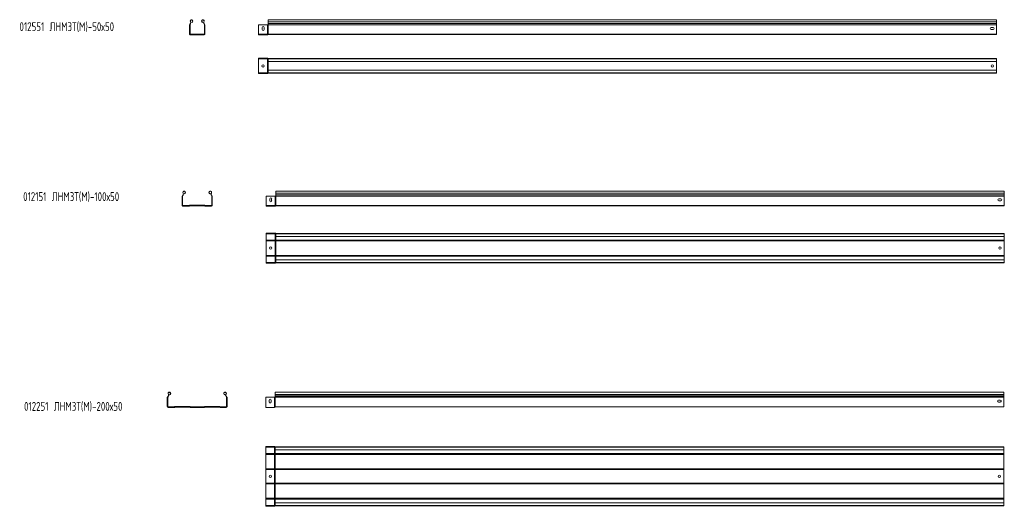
# Model space of a CAD drawing. Header units: millimetres. Extents: x -583 to 2827, y -4183 to -259.
# Tile 4 of 4: x -574 to 2762, y -1905 to -259. Entities that reach past the tile are written whole.
import ezdxf

# ---------------------------------------------------------------- set-up
doc = ezdxf.new("R2010")
doc.units = ezdxf.units.MM
doc.styles.add('SLDTEXTSTYLE0', font='TXT', dxfattribs={"width": 0.7, "bigfont": 'bigfont'})

msp = doc.modelspace()

# ---------------------------------------------------------------- linework, layer by layer
at = {"color": 7, "linetype": 'Continuous', "lineweight": 15}
for p, q in [((4.9, -266), (5.4, -265.7)), ((50.6, -266), (50.2, -265.7)), ((2735.7, -258.6), (267.7, -258.6)), ((267.7, -266), (267.7, -258.6)), ((267.7, -266), (2735.7, -266)), ((267.7, -271.3), (267.7, -266)), ((2735.7, -266), (2735.7, -258.6)), ((2735.7, -271.3), (2735.7, -266)), ((2.3, -275.8), (2, -275.8)), ((2, -307.4), (2, -275.8)), ((2.6, -275.8), (2.3, -275.8)), ((2.3, -307.4), (2.3, -275.8)), ((2.8, -275.8), (2.6, -275.8)), ((2.6, -307.4), (2.6, -275.8)), ((2.8, -307.4), (2.8, -275.8)), ((2.8, -275.8), (3.3, -275.8)), ((3.3, -307.4), (3.3, -275.8)), ((4.4, -271.7), (4.8, -271.3)), ((4.4, -271.7), (4.8, -272.1)), ((4.8, -271.3), (5.2, -271.7)), ((4.8, -272.1), (5.2, -271.7)), ((9.6, -267.5), (9.5, -267)), ((45.9, -267.5), (46.1, -267)), ((50.8, -271.3), (50.4, -271.7)), ((50.4, -271.7), (50.7, -272.1)), ((51.1, -271.7), (50.7, -272.1)), ((50.8, -271.3), (51.1, -271.7)), ((52.2, -275.8), (52.2, -307.4)), ((52.8, -275.8), (52.2, -275.8)), ((52.8, -275.8), (52.8, -307.4)), ((52.8, -275.8), (53, -275.8)), ((53, -275.8), (53, -307.4)), ((53, -275.8), (53.2, -275.8)), ((53.2, -275.8), (53.2, -307.4)), ((53.2, -275.8), (53.6, -275.8)), ((53.6, -275.8), (53.6, -307.4)), ((266.1, -275.8), (235.7, -275.8)), ((235.7, -307.4), (235.7, -275.8)), ((247.5, -285.3), (247.5, -291.8)), ((254, -291.8), (254, -285.3)), ((266.1, -307.4), (266.1, -275.8)), ((266.9, -275.8), (266.1, -275.8)), ((266.9, -307.4), (266.9, -275.8)), ((267.1, -275.8), (266.9, -275.8)), ((267.1, -307.4), (267.1, -275.8)), ((267.5, -275.8), (267.1, -275.8)), ((267.5, -307.4), (267.5, -275.8)), ((267.7, -275.8), (267.5, -275.8)), ((267.7, -271.3), (2735.7, -271.3)), ((267.7, -271.7), (267.7, -271.3)), ((267.7, -275.8), (267.7, -271.7)), ((267.7, -271.7), (2735.7, -271.7)), ((267.7, -307.4), (267.7, -275.8)), ((267.7, -275.8), (2735.7, -275.8)), ((2717.5, -285.3), (2724, -285.3)), ((2724, -291.8), (2717.5, -291.8)), ((2735.7, -271.7), (2735.7, -271.3)), ((2735.7, -275.8), (2735.7, -271.7)), ((2735.7, -307.4), (2735.7, -275.8)), ((2.3, -307.4), (2, -307.4)), ((2.6, -307.4), (2.3, -307.4)), ((2.8, -307.4), (2.6, -307.4)), ((2.8, -307.4), (3.3, -307.4)), ((51.6, -308), (4, -308)), ((4, -308.6), (4, -308)), ((51.6, -308.6), (4, -308.6)), ((4, -308.6), (4, -308.7)), ((51.6, -308.7), (4, -308.7)), ((4, -308.7), (4, -309)), ((51.6, -309), (4, -309)), ((4, -309), (4, -309.4)), ((51.6, -309.4), (4, -309.4)), ((51.6, -308.6), (51.6, -308)), ((51.6, -308.6), (51.6, -308.7)), ((51.6, -308.7), (51.6, -309)), ((51.6, -309), (51.6, -309.4)), ((52.8, -307.4), (52.2, -307.4)), ((52.8, -307.4), (53, -307.4)), ((53, -307.4), (53.2, -307.4)), ((53.2, -307.4), (53.6, -307.4)), ((266.1, -307.4), (235.7, -307.4)), ((235.7, -309.4), (235.7, -307.4)), ((266.1, -309.4), (235.7, -309.4)), ((266.1, -309.4), (266.1, -307.4)), ((266.9, -307.4), (266.1, -307.4)), ((266.9, -309), (266.9, -307.4)), ((267.1, -307.4), (266.9, -307.4)), ((267.1, -308.7), (266.9, -309)), ((267.1, -308.7), (267.1, -307.4)), ((267.5, -307.4), (267.1, -307.4)), ((267.5, -308.6), (267.5, -307.4)), ((267.7, -307.4), (267.5, -307.4)), ((267.7, -308.6), (267.5, -308.6)), ((267.7, -307.4), (2735.7, -307.4)), ((267.7, -308.6), (267.7, -307.4)), ((267.7, -308.6), (2735.7, -308.6)), ((2735.7, -308.6), (2735.7, -307.4)), ((266.1, -389.1), (235.7, -389.1)), ((235.7, -389.6), (235.7, -389.1)), ((266.1, -389.6), (235.7, -389.6)), ((235.7, -389.6), (235.7, -391.1)), ((266.1, -391.1), (235.7, -391.1)), ((235.7, -391.1), (235.7, -438.7)), ((266.1, -389.6), (266.1, -389.1)), ((266.1, -389.6), (266.1, -391.1)), ((266.5, -391.1), (266.1, -391.1)), ((266.1, -391.1), (266.1, -438.7)), ((266.5, -389.8), (266.9, -389.4)), ((266.7, -390), (266.5, -389.8)), ((266.5, -389.8), (266.5, -391.1)), ((266.7, -391.1), (266.5, -391.1)), ((266.5, -391.1), (266.5, -438.7)), ((266.7, -390), (267.1, -389.7)), ((266.7, -390), (266.7, -391.1)), ((267.5, -391.1), (266.7, -391.1)), ((266.7, -391.1), (266.7, -438.7)), ((267.1, -389.7), (266.9, -389.4)), ((267.5, -390.4), (267.5, -389.9)), ((267.7, -389.9), (267.5, -389.9)), ((267.7, -390.4), (267.5, -390.4)), ((267.5, -390.4), (267.5, -391.1)), ((267.7, -391.1), (267.5, -391.1)), ((267.5, -391.1), (267.5, -438.7)), ((267.7, -391), (267.7, -389.9)), ((267.7, -389.9), (2735.7, -389.9)), ((2735.7, -391), (267.7, -391)), ((267.7, -400.1), (267.7, -391)), ((267.7, -400.1), (2735.7, -400.1)), ((267.7, -400.1), (267.7, -429.6)), ((2735.7, -391), (2735.7, -389.9)), ((2735.7, -400.1), (2735.7, -391)), ((2735.7, -400.1), (2735.7, -429.6)), ((2735.7, -429.6), (267.7, -429.6)), ((267.7, -438.7), (267.7, -429.6)), ((2735.7, -438.7), (2735.7, -429.6)), ((266.1, -438.7), (235.7, -438.7)), ((235.7, -438.7), (235.7, -440.1)), ((235.7, -440.1), (235.7, -440.7)), ((266.1, -440.1), (235.7, -440.1)), ((266.1, -440.7), (235.7, -440.7)), ((266.1, -438.7), (266.1, -440.1)), ((266.5, -438.7), (266.1, -438.7)), ((266.1, -440.1), (266.1, -440.7)), ((266.5, -438.7), (266.5, -439.9)), ((266.7, -438.7), (266.5, -438.7)), ((266.7, -439.7), (266.5, -439.9)), ((266.5, -439.9), (266.9, -440.3)), ((267.5, -438.7), (266.7, -438.7)), ((266.7, -438.7), (266.7, -439.7)), ((266.7, -439.7), (267.1, -440)), ((267.1, -440), (266.9, -440.3)), ((267.7, -438.7), (267.5, -438.7)), ((267.5, -438.7), (267.5, -439.3)), ((267.5, -439.3), (267.5, -439.9)), ((267.7, -439.3), (267.5, -439.3)), ((267.7, -439.9), (267.5, -439.9)), ((267.7, -438.7), (2735.7, -438.7)), ((267.7, -439.9), (267.7, -438.7)), ((267.7, -439.9), (2735.7, -439.9)), ((2735.7, -439.9), (2735.7, -438.7)), ((-22.7, -855.6), (-23, -855.6)), ((-23, -887.2), (-23, -855.6)), ((-22.4, -855.6), (-22.7, -855.6)), ((-22.7, -887.2), (-22.7, -855.6)), ((-22.4, -887.2), (-22.4, -855.6)), ((-22.2, -855.6), (-22.4, -855.6)), ((-22.2, -887.2), (-22.2, -855.6)), ((-22.2, -855.6), (-21.7, -855.6)), ((-21.7, -887.2), (-21.7, -855.6)), ((-20.6, -851.5), (-20.2, -851.2)), ((-20.6, -851.5), (-20.2, -851.9)), ((-20.2, -851.2), (-19.8, -851.5)), ((-20.2, -851.9), (-19.8, -851.5)), ((-20.1, -845.8), (-19.6, -845.5)), ((-15.4, -847.3), (-15.5, -846.8)), ((70.9, -847.3), (71.1, -846.8)), ((75.6, -845.8), (75.2, -845.5)), ((75.8, -851.2), (75.4, -851.5)), ((75.4, -851.5), (75.7, -851.9)), ((76.1, -851.5), (75.7, -851.9)), ((75.8, -851.2), (76.1, -851.5)), ((77.2, -855.6), (77.2, -887.2)), ((77.8, -855.6), (77.2, -855.6)), ((77.8, -855.6), (78, -855.6)), ((77.8, -855.6), (77.8, -887.2)), ((78, -855.6), (78, -887.2)), ((78, -855.6), (78.2, -855.6)), ((78.2, -855.6), (78.2, -887.2)), ((78.2, -855.6), (78.6, -855.6)), ((78.6, -855.6), (78.6, -887.2)), ((292, -855.6), (261.7, -855.6)), ((261.7, -887.2), (261.7, -855.6)), ((273.4, -865.1), (273.4, -871.6)), ((279.9, -871.6), (279.9, -865.1)), ((292, -887.2), (292, -855.6)), ((292.9, -855.6), (292, -855.6)), ((292.9, -887.2), (292.9, -855.6)), ((293.1, -855.6), (292.9, -855.6)), ((293.1, -887.2), (293.1, -855.6)), ((293.5, -855.6), (293.1, -855.6)), ((293.5, -887.2), (293.5, -855.6)), ((293.7, -855.6), (293.5, -855.6)), ((2761.7, -838.4), (293.7, -838.4)), ((293.7, -845.8), (293.7, -838.4)), ((293.7, -845.8), (2761.7, -845.8)), ((293.7, -851.2), (293.7, -845.8)), ((293.7, -851.5), (293.7, -851.2)), ((293.7, -851.2), (2761.7, -851.2)), ((293.7, -855.6), (293.7, -851.5)), ((293.7, -851.5), (2761.7, -851.5)), ((293.7, -887.2), (293.7, -855.6)), ((293.7, -855.6), (2761.7, -855.6)), ((2749.9, -865.1), (2743.4, -865.1)), ((2761.7, -845.8), (2761.7, -838.4)), ((2761.7, -851.2), (2761.7, -845.8)), ((2761.7, -851.5), (2761.7, -851.2)), ((2761.7, -855.6), (2761.7, -851.5)), ((2761.7, -887.2), (2761.7, -855.6)), ((-22.7, -887.2), (-23, -887.2)), ((-22.4, -887.2), (-22.7, -887.2)), ((-22.2, -887.2), (-22.4, -887.2)), ((-22.2, -887.2), (-21.7, -887.2)), ((1, -887.8), (-21, -887.8)), ((-21, -888.4), (-21, -887.8)), ((-21, -888.4), (-21, -888.6)), ((1, -888.4), (-21, -888.4)), ((1, -888.6), (-21, -888.6)), ((-21, -888.6), (-21, -888.8)), ((1, -888.8), (-21, -888.8)), ((-21, -888.8), (-21, -889.2)), ((1, -889.2), (-21, -889.2)), ((1, -888.4), (1, -887.8)), ((1, -888.4), (1, -888.6)), ((1, -888.6), (1, -888.8)), ((1, -888.8), (1, -889.2)), ((2.1, -887.1), (1.6, -887.6)), ((2, -888), (1.6, -887.6)), ((2.5, -887.5), (2, -888)), ((2.5, -887.5), (2.1, -887.1)), ((2.6, -887.6), (2.1, -888.1)), ((2.1, -888.1), (2.3, -888.3)), ((2.8, -887.8), (2.3, -888.3)), ((2.6, -887.6), (2.8, -887.8)), ((3.1, -888), (2.6, -888.5)), ((52.4, -886.6), (3.1, -886.6)), ((3.1, -887.2), (3.1, -886.6)), ((3.1, -887.2), (3.1, -887.4)), ((52.4, -887.2), (3.1, -887.2)), ((52.4, -887.4), (3.1, -887.4)), ((3.1, -887.4), (3.1, -887.6)), ((52.4, -887.6), (3.1, -887.6)), ((3.1, -887.6), (3.1, -888)), ((52.4, -888), (3.1, -888)), ((52.4, -887.2), (52.4, -886.6)), ((52.4, -887.2), (52.4, -887.4)), ((52.4, -887.4), (52.4, -887.6)), ((52.4, -887.6), (52.4, -888)), ((53, -888.5), (52.5, -888)), ((52.9, -887.6), (52.7, -887.8)), ((53.2, -888.3), (52.7, -887.8)), ((53.4, -888.1), (52.9, -887.6)), ((53, -887.5), (53.4, -887.1)), ((53.5, -888), (53, -887.5)), ((53.4, -888.1), (53.2, -888.3)), ((53.9, -887.6), (53.4, -887.1)), ((53.5, -888), (53.9, -887.6)), ((76.6, -887.8), (54.6, -887.8)), ((54.6, -888.4), (54.6, -887.8)), ((54.6, -888.4), (54.6, -888.6)), ((76.6, -888.4), (54.6, -888.4)), ((76.6, -888.6), (54.6, -888.6)), ((54.6, -888.6), (54.6, -888.8)), ((76.6, -888.8), (54.6, -888.8)), ((54.6, -888.8), (54.6, -889.2)), ((76.6, -889.2), (54.6, -889.2)), ((76.6, -888.4), (76.6, -887.8)), ((76.6, -888.4), (76.6, -888.6)), ((76.6, -888.6), (76.6, -888.8)), ((76.6, -888.8), (76.6, -889.2)), ((77.8, -887.2), (77.2, -887.2)), ((77.8, -887.2), (78, -887.2)), ((78, -887.2), (78.2, -887.2)), ((78.2, -887.2), (78.6, -887.2)), ((292, -887.2), (261.7, -887.2)), ((261.7, -889.2), (261.7, -887.2)), ((292, -889.2), (261.7, -889.2)), ((292, -889.2), (292, -887.2)), ((292.9, -887.2), (292, -887.2)), ((292.9, -888.8), (292.9, -887.2)), ((293.1, -887.2), (292.9, -887.2)), ((293.1, -888.6), (292.9, -888.8)), ((293.1, -888.6), (293.1, -887.2)), ((293.5, -887.2), (293.1, -887.2)), ((293.5, -888.4), (293.5, -887.2)), ((293.7, -887.2), (293.5, -887.2)), ((293.7, -888.4), (293.5, -888.4)), ((293.7, -888.4), (293.7, -887.2)), ((293.7, -887.2), (2761.7, -887.2)), ((293.7, -888.4), (2761.7, -888.4)), ((2743.4, -871.6), (2749.9, -871.6)), ((2761.7, -888.4), (2761.7, -887.2)), ((261.7, -981.3), (261.7, -980.8)), ((292, -980.8), (261.7, -980.8)), ((292, -981.3), (261.7, -981.3)), ((261.7, -981.3), (261.7, -982.8)), ((292, -982.8), (261.7, -982.8)), ((261.7, -982.8), (261.7, -1004.8)), ((292, -981.3), (292, -980.8)), ((292, -981.3), (292, -982.8)), ((292.4, -982.8), (292, -982.8)), ((292, -982.8), (292, -1004.8)), ((292.4, -981.5), (292.9, -981.1)), ((292.7, -981.8), (292.4, -981.5)), ((292.4, -981.5), (292.4, -982.8)), ((292.7, -982.8), (292.4, -982.8)), ((292.4, -982.8), (292.4, -1004.8)), ((292.7, -981.8), (293.1, -981.4)), ((292.7, -981.8), (292.7, -982.8)), ((293.5, -982.8), (292.7, -982.8)), ((292.7, -982.8), (292.7, -1004.8)), ((293.1, -981.4), (292.9, -981.1)), ((293.5, -982.1), (293.5, -981.6)), ((293.7, -981.6), (293.5, -981.6)), ((293.7, -982.1), (293.5, -982.1)), ((293.5, -982.1), (293.5, -982.8)), ((293.7, -982.8), (293.5, -982.8)), ((293.5, -982.8), (293.5, -1004.8)), ((293.7, -981.6), (2761.7, -981.6)), ((293.7, -982.7), (293.7, -981.6)), ((2761.7, -982.7), (293.7, -982.7)), ((293.7, -991.8), (293.7, -982.7)), ((293.7, -991.8), (2761.7, -991.8)), ((293.7, -991.8), (293.7, -1004.8)), ((2761.7, -982.7), (2761.7, -981.6)), ((2761.7, -991.8), (2761.7, -982.7)), ((2761.7, -991.8), (2761.7, -1004.8)), ((292, -1004.8), (261.7, -1004.8)), ((261.7, -1004.8), (261.7, -1006)), ((292, -1006), (261.7, -1006)), ((261.7, -1006), (261.7, -1006.5)), ((292, -1006.5), (261.7, -1006.5)), ((261.7, -1006.5), (261.7, -1006.9)), ((292, -1006.9), (261.7, -1006.9)), ((261.7, -1006.9), (261.7, -1056.2)), ((292.4, -1004.8), (292, -1004.8)), ((292, -1004.8), (292, -1006)), ((292, -1006), (292, -1006.5)), ((292, -1006.5), (292, -1006.9)), ((292.4, -1006.9), (292, -1006.9)), ((292, -1006.9), (292, -1056.2)), ((292.7, -1004.8), (292.4, -1004.8)), ((292.4, -1004.8), (292.4, -1005.8)), ((292.7, -1005.7), (292.4, -1005.8)), ((292.4, -1005.8), (292.4, -1006.4)), ((292.7, -1006.2), (292.4, -1006.4)), ((292.4, -1006.4), (292.4, -1006.9)), ((292.7, -1006.9), (292.4, -1006.9)), ((292.4, -1006.9), (292.4, -1056.2)), ((293.5, -1004.8), (292.7, -1004.8)), ((292.7, -1004.8), (292.7, -1005.7)), ((292.7, -1005.7), (292.7, -1006.2)), ((292.7, -1006.2), (292.7, -1006.9)), ((293.5, -1006.9), (292.7, -1006.9)), ((292.7, -1006.9), (292.7, -1056.2)), ((293.5, -1004.8), (293.5, -1005.4)), ((293.7, -1004.8), (293.5, -1004.8)), ((293.5, -1005.4), (293.5, -1005.9)), ((293.7, -1005.4), (293.5, -1005.4)), ((293.5, -1005.9), (293.5, -1006.9)), ((293.7, -1005.9), (293.5, -1005.9)), ((293.7, -1006.9), (293.5, -1006.9)), ((293.5, -1006.9), (293.5, -1056.2)), ((293.7, -1004.8), (293.7, -1005.4)), ((293.7, -1004.8), (2761.7, -1004.8)), ((293.7, -1005.4), (293.7, -1005.9)), ((293.7, -1005.4), (2761.7, -1005.4)), ((293.7, -1005.9), (293.7, -1006.9)), ((293.7, -1005.9), (2761.7, -1005.9)), ((293.7, -1006.9), (293.7, -1056.2)), ((293.7, -1006.9), (2761.7, -1006.9)), ((2761.7, -1004.8), (2761.7, -1005.4)), ((2761.7, -1005.4), (2761.7, -1005.9)), ((2761.7, -1005.9), (2761.7, -1006.9)), ((2761.7, -1006.9), (2761.7, -1056.2)), ((292, -1056.2), (261.7, -1056.2)), ((261.7, -1056.2), (261.7, -1056.7)), ((292, -1056.7), (261.7, -1056.7)), ((261.7, -1056.7), (261.7, -1057.2)), ((292, -1057.2), (261.7, -1057.2)), ((261.7, -1057.2), (261.7, -1058.4)), ((292, -1058.4), (261.7, -1058.4)), ((261.7, -1058.4), (261.7, -1080.4)), ((292.4, -1056.2), (292, -1056.2)), ((292, -1056.2), (292, -1056.7)), ((292, -1056.7), (292, -1057.2)), ((292, -1057.2), (292, -1058.4)), ((292.4, -1058.4), (292, -1058.4)), ((292, -1058.4), (292, -1080.4)), ((292.7, -1056.2), (292.4, -1056.2)), ((292.4, -1056.2), (292.4, -1056.8)), ((292.7, -1057), (292.4, -1056.8)), ((292.4, -1056.8), (292.4, -1057.3)), ((292.7, -1057.5), (292.4, -1057.3)), ((292.4, -1057.3), (292.4, -1058.4)), ((292.7, -1058.4), (292.4, -1058.4)), ((292.4, -1058.4), (292.4, -1080.4)), ((293.5, -1056.2), (292.7, -1056.2)), ((292.7, -1056.2), (292.7, -1057)), ((292.7, -1057), (292.7, -1057.5)), ((292.7, -1057.5), (292.7, -1058.4)), ((293.5, -1058.4), (292.7, -1058.4)), ((292.7, -1058.4), (292.7, -1080.4)), ((293.7, -1056.2), (293.5, -1056.2)), ((293.5, -1056.2), (293.5, -1057.2)), ((293.7, -1057.2), (293.5, -1057.2)), ((293.5, -1057.2), (293.5, -1057.7)), ((293.7, -1057.7), (293.5, -1057.7)), ((293.5, -1057.7), (293.5, -1058.4)), ((293.7, -1058.4), (293.5, -1058.4)), ((293.5, -1058.4), (293.5, -1080.4)), ((293.7, -1056.2), (293.7, -1057.2)), ((293.7, -1056.2), (2761.7, -1056.2)), ((293.7, -1057.2), (293.7, -1057.7)), ((293.7, -1057.2), (2761.7, -1057.2)), ((293.7, -1057.7), (293.7, -1058.4)), ((293.7, -1057.7), (2761.7, -1057.7)), ((293.7, -1058.4), (293.7, -1071.3)), ((293.7, -1058.4), (2761.7, -1058.4)), ((2761.7, -1056.2), (2761.7, -1057.2)), ((2761.7, -1057.2), (2761.7, -1057.7)), ((2761.7, -1057.7), (2761.7, -1058.4)), ((2761.7, -1058.4), (2761.7, -1071.3)), ((292, -1080.4), (261.7, -1080.4)), ((261.7, -1080.4), (261.7, -1081.8)), ((261.7, -1081.8), (261.7, -1082.4)), ((292, -1081.8), (261.7, -1081.8)), ((292, -1082.4), (261.7, -1082.4)), ((292.4, -1080.4), (292, -1080.4)), ((292, -1080.4), (292, -1081.8)), ((292, -1081.8), (292, -1082.4)), ((292.4, -1080.4), (292.4, -1081.6)), ((292.7, -1080.4), (292.4, -1080.4)), ((292.7, -1081.4), (292.4, -1081.6)), ((292.4, -1081.6), (292.9, -1082)), ((293.5, -1080.4), (292.7, -1080.4)), ((292.7, -1080.4), (292.7, -1081.4)), ((292.7, -1081.4), (293.1, -1081.8)), ((293.1, -1081.8), (292.9, -1082)), ((293.5, -1080.4), (293.5, -1081)), ((293.7, -1080.4), (293.5, -1080.4)), ((293.5, -1081), (293.5, -1081.6)), ((293.7, -1081), (293.5, -1081)), ((293.7, -1081.6), (293.5, -1081.6)), ((2761.7, -1071.3), (293.7, -1071.3)), ((293.7, -1080.4), (293.7, -1071.3)), ((293.7, -1080.4), (2761.7, -1080.4)), ((293.7, -1081.6), (293.7, -1080.4)), ((293.7, -1081.6), (2761.7, -1081.6)), ((2761.7, -1080.4), (2761.7, -1071.3)), ((2761.7, -1081.6), (2761.7, -1080.4)), ((-70.6, -1532.3), (-70.2, -1531.9)), ((-70.6, -1532.3), (-70.1, -1532.8)), ((-70.2, -1531.9), (-69.7, -1532.4)), ((-70.1, -1526.6), (-69.5, -1526.2)), ((-70.1, -1532.8), (-69.7, -1532.4)), ((-65.4, -1528.1), (-65.6, -1527.4)), ((120.9, -1528.1), (121.1, -1527.4)), ((125.6, -1526.6), (125.1, -1526.2)), ((125.8, -1531.9), (125.3, -1532.4)), ((125.3, -1532.4), (125.6, -1532.8)), ((126.1, -1532.3), (125.6, -1532.8)), ((125.8, -1531.9), (126.1, -1532.3)), ((2759.9, -1519.1), (291.9, -1519.1)), ((291.9, -1526.6), (291.9, -1519.1)), ((291.9, -1526.6), (2759.9, -1526.6)), ((291.9, -1531.9), (291.9, -1526.6)), ((291.9, -1532.3), (291.9, -1531.9)), ((291.9, -1531.9), (2759.9, -1531.9)), ((291.9, -1536.4), (291.9, -1532.3)), ((291.9, -1532.3), (2759.9, -1532.3)), ((2759.9, -1526.6), (2759.9, -1519.1)), ((2759.9, -1531.9), (2759.9, -1526.6)), ((2759.9, -1532.3), (2759.9, -1531.9)), ((2759.9, -1536.4), (2759.9, -1532.3)), ((-73.1, -1536.4), (-73.6, -1536.4)), ((-73.6, -1567.3), (-73.6, -1536.4)), ((-73.1, -1567.3), (-73.6, -1567.3)), ((-72.6, -1536.4), (-73.1, -1536.4)), ((-73.1, -1567.3), (-73.1, -1536.4)), ((-72.6, -1567.3), (-73.1, -1567.3)), ((-72.2, -1536.4), (-72.6, -1536.4)), ((-72.6, -1567.3), (-72.6, -1536.4)), ((-72.2, -1567.3), (-72.6, -1567.3)), ((-72.2, -1536.4), (-71.5, -1536.4)), ((-72.2, -1567.3), (-72.2, -1536.4)), ((-72.2, -1567.3), (-71.5, -1567.3)), ((-71.5, -1567.3), (-71.5, -1536.4)), ((-46.6, -1567.9), (-46.6, -1567.2)), ((2.2, -1567.2), (-46.6, -1567.2)), ((2.2, -1567.9), (2.2, -1567.2)), ((53.4, -1567.9), (53.4, -1567.2)), ((102.2, -1567.2), (53.4, -1567.2)), ((102.2, -1567.9), (102.2, -1567.2)), ((127.8, -1536.4), (127.1, -1536.4)), ((127.1, -1536.4), (127.1, -1567.3)), ((127.8, -1567.3), (127.1, -1567.3)), ((127.8, -1536.4), (128.1, -1536.4)), ((127.8, -1536.4), (127.8, -1567.3)), ((127.8, -1567.3), (128.1, -1567.3)), ((128.1, -1536.4), (128.1, -1567.3)), ((128.1, -1536.4), (128.7, -1536.4)), ((128.1, -1567.3), (128.7, -1567.3)), ((128.7, -1536.4), (128.7, -1567.3)), ((128.7, -1536.4), (129.2, -1536.4)), ((128.7, -1567.3), (129.2, -1567.3)), ((129.2, -1536.4), (129.2, -1567.3)), ((289.2, -1536.4), (259.9, -1536.4)), ((259.9, -1567.3), (259.9, -1536.4)), ((259.9, -1570.5), (259.9, -1567.3)), ((271.7, -1545.9), (271.7, -1552.4)), ((278.2, -1552.4), (278.2, -1545.9)), ((289.2, -1567.3), (289.2, -1536.4)), ((290.4, -1536.4), (289.2, -1536.4)), ((289.2, -1570.5), (289.2, -1567.3)), ((290.4, -1567.3), (290.4, -1536.4)), ((290.9, -1536.4), (290.4, -1536.4)), ((290.4, -1570), (290.4, -1567.3)), ((290.9, -1567.3), (290.9, -1536.4)), ((291.7, -1536.4), (290.9, -1536.4)), ((290.9, -1569.5), (290.9, -1567.3)), ((291.7, -1567.3), (291.7, -1536.4)), ((291.9, -1536.4), (291.7, -1536.4)), ((291.7, -1569.1), (291.7, -1567.3)), ((291.9, -1567.3), (291.9, -1536.4)), ((291.9, -1536.4), (2759.9, -1536.4)), ((291.9, -1569.1), (291.9, -1567.3)), ((2741.7, -1545.9), (2748.2, -1545.9)), ((2748.2, -1552.4), (2741.7, -1552.4)), ((2759.9, -1567.3), (2759.9, -1536.4)), ((2759.9, -1569.1), (2759.9, -1567.3)), ((-70.4, -1569.1), (-70.4, -1568.4)), ((-49.3, -1568.4), (-70.4, -1568.4)), ((-70.4, -1569.1), (-70.4, -1569.5)), ((-49.3, -1569.1), (-70.4, -1569.1)), ((-49.3, -1569.5), (-70.4, -1569.5)), ((-70.4, -1569.5), (-70.4, -1570)), ((-49.3, -1570), (-70.4, -1570)), ((-70.4, -1570), (-70.4, -1570.5)), ((-49.3, -1570.5), (-70.4, -1570.5)), ((-49.3, -1569.1), (-49.3, -1568.4)), ((-49.3, -1569.1), (-49.3, -1569.5)), ((-49.3, -1569.5), (-49.3, -1570)), ((-49.3, -1570), (-49.3, -1570.5)), ((-48.2, -1567.9), (-48.3, -1568)), ((-47.8, -1568.5), (-48.3, -1568)), ((-47.7, -1568.4), (-48.2, -1567.9)), ((-47.7, -1568.4), (-47.8, -1568.5)), ((-47.8, -1568.5), (-47.5, -1568.8)), ((-47.7, -1568.4), (-47.4, -1568.6)), ((-47.4, -1568.6), (-47.5, -1568.8)), ((-47.5, -1568.8), (-47.2, -1569.1)), ((-47.4, -1568.6), (-47, -1569)), ((-47, -1569), (-47.2, -1569.1)), ((-47.2, -1569.1), (-46.8, -1569.5)), ((-47, -1569), (-46.7, -1569.4)), ((-46.7, -1569.4), (-46.8, -1569.5)), ((-46.6, -1567.9), (-46.6, -1568.3)), ((2.2, -1567.9), (-46.6, -1567.9)), ((2.2, -1568.3), (-46.6, -1568.3)), ((-46.6, -1568.3), (-46.6, -1568.8)), ((2.2, -1568.8), (-46.6, -1568.8)), ((-46.6, -1568.8), (-46.6, -1569.3)), ((2.2, -1569.3), (-46.6, -1569.3)), ((2.2, -1567.9), (2.2, -1568.3)), ((2.2, -1568.3), (2.2, -1568.8)), ((2.2, -1568.8), (2.2, -1569.3)), ((2.6, -1569), (2.2, -1569.4)), ((2.3, -1569.5), (2.2, -1569.4)), ((2.7, -1569.1), (2.3, -1569.5)), ((3, -1568.6), (2.6, -1569)), ((2.7, -1569.1), (2.6, -1569)), ((3.1, -1568.8), (2.7, -1569.1)), ((3.2, -1568.4), (3, -1568.6)), ((3.1, -1568.8), (3, -1568.6)), ((3.3, -1568.5), (3.1, -1568.8)), ((3.2, -1568.4), (3.7, -1567.9)), ((3.3, -1568.5), (3.2, -1568.4)), ((3.3, -1568.5), (3.8, -1568)), ((3.8, -1568), (3.7, -1567.9)), ((4.9, -1569.1), (4.9, -1568.4)), ((50.7, -1568.4), (4.9, -1568.4)), ((4.9, -1569.1), (4.9, -1569.5)), ((50.7, -1569.1), (4.9, -1569.1)), ((50.7, -1569.5), (4.9, -1569.5)), ((4.9, -1569.5), (4.9, -1570)), ((50.7, -1570), (4.9, -1570)), ((4.9, -1570), (4.9, -1570.5)), ((50.7, -1570.5), (4.9, -1570.5)), ((50.7, -1569.1), (50.7, -1568.4)), ((50.7, -1569.1), (50.7, -1569.5)), ((50.7, -1569.5), (50.7, -1570)), ((50.7, -1570), (50.7, -1570.5)), ((51.8, -1567.9), (51.7, -1568)), ((52.2, -1568.5), (51.7, -1568)), ((52.3, -1568.4), (51.8, -1567.9)), ((52.3, -1568.4), (52.2, -1568.5)), ((52.2, -1568.5), (52.5, -1568.8)), ((52.3, -1568.4), (52.6, -1568.6)), ((52.6, -1568.6), (52.5, -1568.8)), ((52.5, -1568.8), (52.8, -1569.1)), ((52.6, -1568.6), (53, -1569)), ((53, -1569), (52.8, -1569.1)), ((52.8, -1569.1), (53.2, -1569.5)), ((53, -1569), (53.3, -1569.4)), ((53.3, -1569.4), (53.2, -1569.5)), ((53.4, -1567.9), (53.4, -1568.3)), ((102.2, -1567.9), (53.4, -1567.9)), ((102.2, -1568.3), (53.4, -1568.3)), ((53.4, -1568.3), (53.4, -1568.8)), ((102.2, -1568.8), (53.4, -1568.8)), ((53.4, -1568.8), (53.4, -1569.3)), ((102.2, -1569.3), (53.4, -1569.3)), ((102.2, -1567.9), (102.2, -1568.3)), ((102.2, -1568.3), (102.2, -1568.8)), ((102.2, -1568.8), (102.2, -1569.3)), ((102.6, -1569), (102.2, -1569.4)), ((102.3, -1569.5), (102.2, -1569.4)), ((102.7, -1569.1), (102.3, -1569.5)), ((103, -1568.6), (102.6, -1569)), ((102.7, -1569.1), (102.6, -1569)), ((103.1, -1568.8), (102.7, -1569.1)), ((103.2, -1568.4), (103, -1568.6)), ((103.1, -1568.8), (103, -1568.6)), ((103.3, -1568.5), (103.1, -1568.8)), ((103.2, -1568.4), (103.7, -1567.9)), ((103.3, -1568.5), (103.2, -1568.4)), ((103.3, -1568.5), (103.8, -1568)), ((103.8, -1568), (103.7, -1567.9)), ((104.9, -1569.1), (104.9, -1568.4)), ((126, -1568.4), (104.9, -1568.4)), ((104.9, -1569.1), (104.9, -1569.5)), ((126, -1569.1), (104.9, -1569.1)), ((126, -1569.5), (104.9, -1569.5)), ((104.9, -1569.5), (104.9, -1570)), ((126, -1570), (104.9, -1570)), ((104.9, -1570), (104.9, -1570.5)), ((126, -1570.5), (104.9, -1570.5)), ((126, -1569.1), (126, -1568.4)), ((126, -1569.1), (126, -1569.5)), ((126, -1569.5), (126, -1570)), ((126, -1570), (126, -1570.5)), ((289.2, -1570.5), (259.9, -1570.5)), ((290.9, -1569.5), (290.4, -1570)), ((291.9, -1569.1), (291.7, -1569.1)), ((291.9, -1569.1), (2759.9, -1569.1)), ((289.2, -1702.5), (259.9, -1702.5)), ((259.9, -1703.2), (259.9, -1702.5)), ((289.2, -1703.2), (259.9, -1703.2)), ((259.9, -1703.2), (259.9, -1705.7)), ((289.2, -1705.7), (259.9, -1705.7)), ((259.9, -1705.7), (259.9, -1726.8)), ((289.2, -1726.8), (259.9, -1726.8)), ((259.9, -1726.8), (259.9, -1728.9)), ((289.2, -1728.9), (259.9, -1728.9)), ((259.9, -1728.9), (259.9, -1729)), ((289.2, -1729), (259.9, -1729)), ((259.9, -1729), (259.9, -1729.5)), ((289.2, -1729.5), (259.9, -1729.5)), ((259.9, -1729.5), (259.9, -1778.3)), ((289.2, -1703.2), (289.2, -1702.5)), ((289.2, -1703.2), (289.2, -1705.7)), ((289.9, -1705.7), (289.2, -1705.7)), ((289.2, -1705.7), (289.2, -1726.8)), ((289.9, -1726.8), (289.2, -1726.8)), ((289.2, -1726.8), (289.2, -1728.9)), ((289.2, -1728.9), (289.2, -1729)), ((289.2, -1729), (289.2, -1729.5)), ((289.9, -1729.5), (289.2, -1729.5)), ((289.2, -1729.5), (289.2, -1778.3)), ((289.9, -1703.5), (290.4, -1703)), ((290.4, -1704), (289.9, -1703.5)), ((289.9, -1703.5), (289.9, -1705.7)), ((290.4, -1705.7), (289.9, -1705.7)), ((289.9, -1705.7), (289.9, -1726.8)), ((290.4, -1726.8), (289.9, -1726.8)), ((289.9, -1726.8), (289.9, -1728.7)), ((290.4, -1728.3), (289.9, -1728.7)), ((290.4, -1728.4), (289.9, -1728.8)), ((289.9, -1728.7), (289.9, -1728.8)), ((289.9, -1728.8), (289.9, -1729.5)), ((290.4, -1729.5), (289.9, -1729.5)), ((289.9, -1729.5), (289.9, -1778.3)), ((290.9, -1703.6), (290.4, -1703)), ((290.4, -1704), (290.9, -1703.6)), ((290.4, -1704), (290.4, -1705.7)), ((291.7, -1705.7), (290.4, -1705.7)), ((290.4, -1705.7), (290.4, -1726.8)), ((291.7, -1726.8), (290.4, -1726.8)), ((290.4, -1726.8), (290.4, -1728.3)), ((290.4, -1728.3), (290.4, -1728.4)), ((290.4, -1728.4), (290.4, -1729.5)), ((291.7, -1729.5), (290.4, -1729.5)), ((290.4, -1729.5), (290.4, -1778.3)), ((291.7, -1704.6), (291.7, -1703.9)), ((291.9, -1703.9), (291.7, -1703.9)), ((291.9, -1704.6), (291.7, -1704.6)), ((291.7, -1704.6), (291.7, -1705.7)), ((291.9, -1705.7), (291.7, -1705.7)), ((291.7, -1705.7), (291.7, -1726.8)), ((291.7, -1726.8), (291.7, -1727.9)), ((291.9, -1726.8), (291.7, -1726.8)), ((291.9, -1727.9), (291.7, -1727.9)), ((291.7, -1727.9), (291.7, -1728)), ((291.7, -1728), (291.7, -1729.5)), ((291.9, -1728), (291.7, -1728)), ((291.7, -1729.5), (291.7, -1778.3)), ((291.9, -1729.5), (291.7, -1729.5)), ((291.9, -1705), (291.9, -1703.9)), ((291.9, -1703.9), (2759.9, -1703.9)), ((2759.9, -1705), (291.9, -1705)), ((291.9, -1714.1), (291.9, -1705)), ((291.9, -1714.1), (2759.9, -1714.1)), ((291.9, -1714.1), (291.9, -1726.8)), ((291.9, -1726.8), (291.9, -1727.9)), ((291.9, -1726.8), (2759.9, -1726.8)), ((291.9, -1727.9), (291.9, -1728)), ((291.9, -1727.9), (2759.9, -1727.9)), ((291.9, -1728), (291.9, -1729.5)), ((291.9, -1728), (2759.9, -1728)), ((291.9, -1729.5), (291.9, -1778.3)), ((291.9, -1729.5), (2759.9, -1729.5)), ((2759.9, -1705), (2759.9, -1703.9)), ((2759.9, -1714.1), (2759.9, -1705)), ((2759.9, -1714.1), (2759.9, -1726.8)), ((2759.9, -1726.8), (2759.9, -1727.9)), ((2759.9, -1727.9), (2759.9, -1728)), ((2759.9, -1728), (2759.9, -1729.5)), ((2759.9, -1729.5), (2759.9, -1778.3)), ((289.2, -1778.3), (259.9, -1778.3)), ((259.9, -1778.3), (259.9, -1778.9)), ((289.2, -1778.9), (259.9, -1778.9)), ((259.9, -1778.9), (259.9, -1779)), ((289.2, -1779), (259.9, -1779)), ((259.9, -1779), (259.9, -1781)), ((289.2, -1781), (259.9, -1781)), ((259.9, -1781), (259.9, -1826.8)), ((289.9, -1778.3), (289.2, -1778.3)), ((289.2, -1778.3), (289.2, -1778.9)), ((289.2, -1778.9), (289.2, -1779)), ((289.2, -1779), (289.2, -1781)), ((289.9, -1781), (289.2, -1781)), ((289.2, -1781), (289.2, -1826.8)), ((290.4, -1778.3), (289.9, -1778.3)), ((289.9, -1778.3), (289.9, -1779.1)), ((290.4, -1779.4), (289.9, -1779.1)), ((289.9, -1779.1), (289.9, -1779.2)), ((290.4, -1779.6), (289.9, -1779.2)), ((289.9, -1779.2), (289.9, -1781)), ((290.4, -1781), (289.9, -1781)), ((289.9, -1781), (289.9, -1826.8)), ((291.7, -1778.3), (290.4, -1778.3)), ((290.4, -1778.3), (290.4, -1779.4)), ((290.4, -1779.4), (290.4, -1779.6)), ((290.4, -1779.6), (290.4, -1781)), ((291.7, -1781), (290.4, -1781)), ((290.4, -1781), (290.4, -1826.8)), ((291.9, -1778.3), (291.7, -1778.3)), ((291.7, -1778.3), (291.7, -1779.9)), ((291.9, -1779.9), (291.7, -1779.9)), ((291.7, -1779.9), (291.7, -1780)), ((291.9, -1780), (291.7, -1780)), ((291.7, -1780), (291.7, -1781)), ((291.9, -1781), (291.7, -1781)), ((291.7, -1781), (291.7, -1826.8)), ((291.9, -1778.3), (291.9, -1779.9)), ((291.9, -1778.3), (2759.9, -1778.3)), ((291.9, -1779.9), (291.9, -1780)), ((291.9, -1779.9), (2759.9, -1779.9)), ((291.9, -1780), (291.9, -1781)), ((291.9, -1780), (2759.9, -1780)), ((291.9, -1781), (291.9, -1826.8)), ((291.9, -1781), (2759.9, -1781)), ((2759.9, -1778.3), (2759.9, -1779.9)), ((2759.9, -1779.9), (2759.9, -1780)), ((2759.9, -1780), (2759.9, -1781)), ((2759.9, -1781), (2759.9, -1826.8)), ((289.2, -1826.8), (259.9, -1826.8)), ((259.9, -1826.8), (259.9, -1828.9)), ((289.2, -1828.9), (259.9, -1828.9)), ((259.9, -1828.9), (259.9, -1829)), ((289.2, -1829), (259.9, -1829)), ((259.9, -1829), (259.9, -1829.5)), ((289.2, -1829.5), (259.9, -1829.5)), ((259.9, -1829.5), (259.9, -1878.3)), ((289.9, -1826.8), (289.2, -1826.8)), ((289.2, -1826.8), (289.2, -1828.9)), ((289.2, -1828.9), (289.2, -1829)), ((289.2, -1829), (289.2, -1829.5)), ((289.9, -1829.5), (289.2, -1829.5)), ((289.2, -1829.5), (289.2, -1878.3)), ((290.4, -1826.8), (289.9, -1826.8)), ((289.9, -1826.8), (289.9, -1828.7)), ((290.4, -1828.3), (289.9, -1828.7)), ((290.4, -1828.4), (289.9, -1828.8)), ((289.9, -1828.7), (289.9, -1828.8)), ((289.9, -1828.8), (289.9, -1829.5)), ((290.4, -1829.5), (289.9, -1829.5)), ((289.9, -1829.5), (289.9, -1878.3)), ((291.7, -1826.8), (290.4, -1826.8)), ((290.4, -1826.8), (290.4, -1828.3)), ((290.4, -1828.3), (290.4, -1828.4)), ((290.4, -1828.4), (290.4, -1829.5)), ((291.7, -1829.5), (290.4, -1829.5)), ((290.4, -1829.5), (290.4, -1878.3)), ((291.9, -1826.8), (291.7, -1826.8)), ((291.7, -1826.8), (291.7, -1827.9)), ((291.7, -1827.9), (291.7, -1828)), ((291.9, -1827.9), (291.7, -1827.9)), ((291.7, -1828), (291.7, -1829.5)), ((291.9, -1828), (291.7, -1828)), ((291.7, -1829.5), (291.7, -1878.3)), ((291.9, -1829.5), (291.7, -1829.5)), ((291.9, -1826.8), (291.9, -1827.9)), ((291.9, -1826.8), (2759.9, -1826.8)), ((291.9, -1827.9), (291.9, -1828)), ((291.9, -1827.9), (2759.9, -1827.9)), ((291.9, -1828), (291.9, -1829.5)), ((291.9, -1828), (2759.9, -1828)), ((291.9, -1829.5), (291.9, -1878.3)), ((291.9, -1829.5), (2759.9, -1829.5)), ((2759.9, -1826.8), (2759.9, -1827.9)), ((2759.9, -1827.9), (2759.9, -1828)), ((2759.9, -1828), (2759.9, -1829.5)), ((2759.9, -1829.5), (2759.9, -1878.3)), ((289.2, -1878.3), (259.9, -1878.3)), ((259.9, -1878.3), (259.9, -1878.9)), ((289.2, -1878.9), (259.9, -1878.9)), ((259.9, -1878.9), (259.9, -1879)), ((289.2, -1879), (259.9, -1879)), ((259.9, -1879), (259.9, -1881)), ((289.2, -1881), (259.9, -1881)), ((259.9, -1881), (259.9, -1902.1)), ((289.9, -1878.3), (289.2, -1878.3)), ((289.2, -1878.3), (289.2, -1878.9)), ((289.2, -1878.9), (289.2, -1879)), ((289.2, -1879), (289.2, -1881)), ((289.9, -1881), (289.2, -1881)), ((289.2, -1881), (289.2, -1902.1)), ((290.4, -1878.3), (289.9, -1878.3)), ((289.9, -1878.3), (289.9, -1879.1)), ((290.4, -1879.4), (289.9, -1879.1)), ((289.9, -1879.1), (289.9, -1879.2)), ((290.4, -1879.6), (289.9, -1879.2)), ((289.9, -1879.2), (289.9, -1881)), ((290.4, -1881), (289.9, -1881)), ((289.9, -1881), (289.9, -1902.1)), ((291.7, -1878.3), (290.4, -1878.3)), ((290.4, -1878.3), (290.4, -1879.4)), ((290.4, -1879.4), (290.4, -1879.6)), ((290.4, -1879.6), (290.4, -1881)), ((291.7, -1881), (290.4, -1881)), ((290.4, -1881), (290.4, -1902.1)), ((291.9, -1878.3), (291.7, -1878.3)), ((291.7, -1878.3), (291.7, -1879.9)), ((291.9, -1879.9), (291.7, -1879.9)), ((291.7, -1879.9), (291.7, -1880)), ((291.9, -1880), (291.7, -1880)), ((291.7, -1880), (291.7, -1881)), ((291.9, -1881), (291.7, -1881)), ((291.7, -1881), (291.7, -1902.1)), ((291.9, -1878.3), (291.9, -1879.9)), ((291.9, -1878.3), (2759.9, -1878.3)), ((291.9, -1879.9), (291.9, -1880)), ((291.9, -1879.9), (2759.9, -1879.9)), ((291.9, -1880), (291.9, -1881)), ((291.9, -1880), (2759.9, -1880)), ((291.9, -1881), (291.9, -1893.7)), ((291.9, -1881), (2759.9, -1881)), ((2759.9, -1893.7), (291.9, -1893.7)), ((291.9, -1902.8), (291.9, -1893.7)), ((2759.9, -1878.3), (2759.9, -1879.9)), ((2759.9, -1879.9), (2759.9, -1880)), ((2759.9, -1880), (2759.9, -1881)), ((2759.9, -1881), (2759.9, -1893.7)), ((2759.9, -1902.8), (2759.9, -1893.7)), ((289.2, -1902.1), (259.9, -1902.1)), ((259.9, -1902.1), (259.9, -1904.6)), ((259.9, -1904.6), (259.9, -1905.3)), ((289.2, -1904.6), (259.9, -1904.6)), ((289.2, -1905.3), (259.9, -1905.3)), ((289.9, -1902.1), (289.2, -1902.1)), ((289.2, -1902.1), (289.2, -1904.6)), ((289.2, -1904.6), (289.2, -1905.3)), ((290.4, -1902.1), (289.9, -1902.1)), ((289.9, -1902.1), (289.9, -1904.3)), ((290.4, -1903.8), (289.9, -1904.3)), ((289.9, -1904.3), (290.4, -1904.8)), ((291.7, -1902.1), (290.4, -1902.1)), ((290.4, -1902.1), (290.4, -1903.8)), ((290.4, -1903.8), (290.9, -1904.3)), ((290.9, -1904.3), (290.4, -1904.8)), ((291.9, -1902.1), (291.7, -1902.1)), ((291.7, -1902.1), (291.7, -1903.2)), ((291.7, -1903.2), (291.7, -1903.9)), ((291.9, -1903.2), (291.7, -1903.2)), ((291.9, -1903.9), (291.7, -1903.9)), ((291.9, -1902.8), (2759.9, -1902.8)), ((291.9, -1903.9), (291.9, -1902.8)), ((291.9, -1903.9), (2759.9, -1903.9)), ((2759.9, -1903.9), (2759.9, -1902.8))]:
    msp.add_line(p, q, dxfattribs=at)
at = {"color": 7, "linetype": 'Continuous', "lineweight": 15, "flags": 128}
for points in [[(2, -888), (2, -888), (2, -888), (2, -888), (2, -888), (2.1, -888), (2.1, -888), (2.1, -888.1), (2.1, -888.1)], [(2.3, -888.3), (2.4, -888.3), (2.4, -888.4), (2.5, -888.4), (2.5, -888.5), (2.5, -888.5), (2.5, -888.5), (2.6, -888.5), (2.6, -888.5)], [(2.5, -887.5), (2.5, -887.5), (2.5, -887.5), (2.5, -887.5), (2.5, -887.5), (2.6, -887.5), (2.6, -887.5), (2.6, -887.6), (2.6, -887.6)], [(2.8, -887.8), (2.9, -887.8), (2.9, -887.9), (3, -887.9), (3, -888), (3, -888), (3.1, -888), (3.1, -888), (3.1, -888)], [(52.7, -887.8), (52.7, -887.8), (52.6, -887.9), (52.6, -887.9), (52.5, -888), (52.5, -888), (52.5, -888), (52.5, -888), (52.5, -888)], [(53, -887.5), (53, -887.5), (53, -887.5), (53, -887.5), (53, -887.5), (53, -887.5), (53, -887.5), (52.9, -887.6), (52.9, -887.6)], [(53.2, -888.3), (53.2, -888.3), (53.1, -888.4), (53.1, -888.4), (53.1, -888.5), (53, -888.5), (53, -888.5), (53, -888.5), (53, -888.5)], [(53.5, -888), (53.5, -888), (53.5, -888), (53.5, -888), (53.5, -888), (53.5, -888), (53.5, -888), (53.4, -888.1), (53.4, -888.1)]]:
    msp.add_lwpolyline(points, dxfattribs=at)
at = {"color": 7, "linetype": 'Continuous', "lineweight": 15}
for centre in [(250.7, -414.9), (2720.7, -414.9), (276.7, -1031.6), (2746.7, -1031.6), (274.9, -1803.9), (2744.9, -1803.9)]:
    msp.add_circle(centre, 4, dxfattribs=at)
for centre, radius, start, end in [((8.4, -263.1), 4.55, 285, 219.6825), ((8.4, -263.1), 4, 285, 219.6825), ((1.9, -268.6), 4, 316.4642, 39.6825), ((1.9, -268.6), 4.55, 316.4642, 39.6825), ((47.1, -263.1), 4.55, 320.3175, 255), ((47.1, -263.1), 4, 320.3175, 255), ((53.7, -268.6), 4.55, 140.3175, 223.5358), ((53.7, -268.6), 4, 140.3175, 223.5358), ((8.8, -275.8), 6, 136.4642, 180), ((8.8, -275.8), 5.45, 136.4642, 180), ((46.8, -275.8), 5.45, 0, 43.5358), ((46.8, -275.8), 6, 0, 43.5358), ((250.7, -285.3), 3.25, 0, 180), ((250.7, -291.8), 3.25, 180, 360), ((2717.5, -288.6), 3.25, 90, 270), ((2724, -288.6), 3.25, 270, 90), ((4, -307.4), 2, 180, 270), ((4, -307.4), 1.63, 180, 270), ((4, -307.4), 1.38, 180, 270), ((4, -307.4), 1.2, 180, 270), ((4, -307.4), 0.65, 180, 270), ((51.6, -307.4), 0.65, 270, 0), ((51.6, -307.4), 1.2, 270, 0), ((51.6, -307.4), 1.38, 270, 0), ((51.6, -307.4), 1.63, 270, 0), ((51.6, -307.4), 2, 270, 0), ((266.1, -308.3), 1.1, 270, 318.1897), ((267.5, -309.1), 0.55, 90, 138.1897), ((266.1, -390.2), 1.1, 41.8103, 90), ((266.1, -390.2), 0.55, 41.8103, 90), ((267.5, -389.3), 1.1, 221.8103, 270), ((267.5, -389.3), 0.55, 221.8103, 270), ((266.1, -439.6), 0.55, 270, 318.1897), ((266.1, -439.6), 1.1, 270, 318.1897), ((267.5, -440.4), 1.1, 90, 138.1897), ((267.5, -440.4), 0.55, 90, 138.1897), ((-16.2, -855.6), 6, 136.4642, 180), ((-16.2, -855.6), 5.45, 136.4642, 180), ((-16.6, -842.9), 4.55, 285, 219.6825), ((-16.6, -842.9), 4, 285, 219.6825), ((-23.1, -848.4), 4, 316.4642, 39.6825), ((-23.1, -848.4), 4.55, 316.4642, 39.6825), ((72.1, -842.9), 4.55, 320.3175, 255), ((72.1, -842.9), 4, 320.3175, 255), ((78.7, -848.4), 4.55, 140.3175, 223.5358), ((78.7, -848.4), 4, 140.3175, 223.5358), ((71.8, -855.6), 5.45, 0, 43.5358), ((71.8, -855.6), 6, 0, 43.5358), ((276.7, -865.1), 3.25, 0, 180), ((2743.4, -868.4), 3.25, 90, 270), ((2749.9, -868.4), 3.25, 270, 90), ((-21, -887.2), 2, 180, 270), ((-21, -887.2), 1.63, 180, 270), ((-21, -887.2), 1.38, 180, 270), ((-21, -887.2), 1.2, 180, 270), ((-21, -887.2), 0.65, 180, 270), ((1, -886.9), 0.9, 270, 315), ((1, -886.9), 1.45, 270, 315), ((1, -886.9), 1.63, 270, 315), ((1, -886.9), 1.88, 270, 315), ((1, -886.9), 2.25, 270, 315), ((3.1, -888.1), 1.45, 90, 135), ((3.1, -888.1), 0.9, 90, 135), ((3.1, -888.1), 0.717, 90, 135), ((3.1, -888.1), 0.467, 90, 135), ((3.1, -888.1), 0.1, 90, 135), ((52.4, -888.1), 1.45, 45, 90), ((52.4, -888.1), 0.9, 45, 90), ((52.4, -888.1), 0.717, 45, 90), ((52.4, -888.1), 0.467, 45, 90), ((52.4, -888.1), 0.1, 45, 90), ((54.6, -886.9), 2.25, 225, 270), ((54.6, -886.9), 1.88, 225, 270), ((54.6, -886.9), 1.63, 225, 270), ((54.6, -886.9), 1.45, 225, 270), ((54.6, -886.9), 0.9, 225, 270), ((76.6, -887.2), 1.38, 270, 0), ((76.6, -887.2), 1.63, 270, 0), ((76.6, -887.2), 2, 270, 0), ((76.6, -887.2), 0.65, 270, 0), ((76.6, -887.2), 1.2, 270, 0), ((276.7, -871.6), 3.25, 180, 360), ((292, -888.1), 1.1, 270, 318.1897), ((293.5, -888.9), 0.55, 90, 138.1897), ((292, -981.9), 1.1, 41.8103, 90), ((292, -981.9), 0.55, 41.8103, 90), ((293.5, -981), 1.1, 221.8103, 270), ((293.5, -981), 0.55, 221.8103, 270), ((292.1, -1005.3), 0.668, 268.7669, 306.33), ((292.1, -1005.8), 0.668, 268.7664, 306.3304), ((293.5, -1006.7), 1.34, 88.7666, 126.3302), ((293.5, -1007.3), 1.34, 88.7668, 126.33), ((292.1, -1057.3), 0.668, 53.6696, 91.2336), ((292.1, -1057.8), 0.668, 53.67, 91.2331), ((293.5, -1055.9), 1.34, 233.67, 271.2332), ((293.5, -1056.4), 1.34, 233.6698, 271.2334), ((292, -1081.3), 0.55, 270, 318.1897), ((292, -1081.3), 1.1, 270, 318.1897), ((293.5, -1082.1), 1.1, 90, 138.1897), ((293.5, -1082.1), 0.55, 90, 138.1897), ((-66.2, -1536.4), 6, 136.4642, 180), ((-66.2, -1536.4), 5.3, 136.4642, 180), ((-66.6, -1523.7), 4.55, 285, 219.6825), ((-66.6, -1523.7), 3.85, 285, 219.6825), ((-73.1, -1529.2), 4, 316.4642, 39.6825), ((-73.1, -1529.2), 4.7, 316.4642, 39.6825), ((122.1, -1523.7), 4.55, 320.3175, 255), ((122.1, -1523.7), 3.85, 320.3175, 255), ((128.7, -1529.2), 4.7, 140.3175, 223.5358), ((128.7, -1529.2), 4, 140.3175, 223.5358), ((121.8, -1536.4), 5.3, 0, 43.5358), ((121.8, -1536.4), 6, 0, 43.5358), ((-70.4, -1567.3), 3.2, 180, 270), ((-70.4, -1567.3), 2.68, 180, 270), ((-70.4, -1567.3), 2.16, 180, 270), ((-70.4, -1567.3), 1.8, 180, 270), ((-70.4, -1567.3), 1.1, 180, 270), ((-46.6, -1569.4), 2.2, 90, 135), ((2.2, -1569.4), 2.2, 45, 90), ((53.4, -1569.4), 2.2, 90, 135), ((102.2, -1569.4), 2.2, 45, 90), ((126, -1567.3), 2.16, 270, 0), ((126, -1567.3), 2.68, 270, 0), ((126, -1567.3), 3.2, 270, 0), ((126, -1567.3), 1.8, 270, 0), ((126, -1567.3), 1.1, 270, 0), ((274.9, -1545.9), 3.25, 0, 180), ((274.9, -1552.4), 3.25, 180, 0), ((2741.7, -1549.1), 3.25, 90, 270), ((2748.2, -1549.1), 3.25, 270, 90), ((-49.3, -1566.9), 1.5, 270, 315), ((-49.3, -1566.9), 2.2, 270, 315), ((-49.3, -1566.9), 2.56, 270, 315), ((-49.3, -1566.9), 3.08, 270, 315), ((-49.3, -1566.9), 3.6, 270, 315), ((-46.6, -1569.4), 1.5, 90, 135), ((-46.6, -1569.4), 1.14, 90, 135), ((-46.6, -1569.4), 0.623, 90, 135), ((-46.6, -1569.4), 0.1, 90, 135), ((2.2, -1569.4), 1.5, 45, 90), ((2.2, -1569.4), 1.14, 45, 90), ((2.2, -1569.4), 0.623, 45, 90), ((2.2, -1569.4), 0.1, 45, 90), ((4.9, -1566.9), 3.6, 225, 270), ((4.9, -1566.9), 3.08, 225, 270), ((4.9, -1566.9), 2.56, 225, 270), ((4.9, -1566.9), 2.2, 225, 270), ((4.9, -1566.9), 1.5, 225, 270), ((50.7, -1566.9), 1.5, 270, 315), ((50.7, -1566.9), 2.2, 270, 315), ((50.7, -1566.9), 2.56, 270, 315), ((50.7, -1566.9), 3.08, 270, 315), ((50.7, -1566.9), 3.6, 270, 315), ((53.4, -1569.4), 1.5, 90, 135), ((53.4, -1569.4), 1.14, 90, 135), ((53.4, -1569.4), 0.623, 90, 135), ((53.4, -1569.4), 0.1, 90, 135), ((102.2, -1569.4), 1.5, 45, 90), ((102.2, -1569.4), 1.14, 45, 90), ((102.2, -1569.4), 0.623, 45, 90), ((102.2, -1569.4), 0.1, 45, 90), ((104.9, -1566.9), 3.6, 225, 270), ((104.9, -1566.9), 3.08, 225, 270), ((104.9, -1566.9), 2.56, 225, 270), ((104.9, -1566.9), 2.2, 225, 270), ((104.9, -1566.9), 1.5, 225, 270), ((289.2, -1568.9), 1.6, 270, 317.6859), ((291.7, -1570.2), 1.1, 90, 137.6859), ((289.2, -1704.1), 1.6, 42.3141, 90), ((289.2, -1704.1), 0.9, 42.3141, 90), ((289.3, -1727.8), 1.1, 268.8057, 305.9028), ((289.3, -1727.9), 1.1, 268.8057, 305.9028), ((291.7, -1702.8), 1.8, 222.3141, 270), ((291.7, -1730.1), 2.19, 88.8057, 125.9028), ((291.7, -1730.2), 2.19, 88.8057, 125.9028), ((291.7, -1702.8), 1.1, 222.3141, 270), ((289.3, -1780), 1.1, 54.0972, 91.1943), ((289.3, -1780.1), 1.1, 54.0972, 91.1943), ((291.7, -1777.7), 2.19, 234.0972, 271.1943), ((291.7, -1777.8), 2.19, 234.0972, 271.1943), ((289.3, -1827.8), 1.1, 268.8057, 305.9028), ((289.3, -1827.9), 1.1, 268.8057, 305.9028), ((291.7, -1830.1), 2.19, 88.8057, 125.9028), ((291.7, -1830.2), 2.19, 88.8057, 125.9028), ((289.3, -1880), 1.1, 54.0972, 91.1943), ((289.3, -1880.1), 1.1, 54.0972, 91.1943), ((291.7, -1877.7), 2.19, 234.0972, 271.1943), ((291.7, -1877.8), 2.19, 234.0972, 271.1943), ((289.2, -1903.7), 0.9, 270, 317.6859), ((289.2, -1903.7), 1.6, 270, 317.6859), ((291.7, -1905), 1.8, 90, 137.6859), ((291.7, -1905), 1.1, 90, 137.6859)]:
    msp.add_arc(centre, radius, start, end, dxfattribs=at)

# ---------------------------------------------------------------- texts
at = {"color": 7, "linetype": 'Continuous', "lineweight": 0, "char_height": 30, "attachment_point": 1, "style": 'SLDTEXTSTYLE0'}
for s, insert in [('012551 \\M+1844C\\M+1844E\\M+1844D\\M+18448\\M+18453(\\M+1844D)-50\\M+1848750', (-574.3, -267.1)), ('012151 \\M+1844C\\M+1844E\\M+1844D\\M+18448\\M+18453(\\M+1844D)-100\\M+1848750', (-561.9, -842.2)), ('012251 \\M+1844C\\M+1844E\\M+1844D\\M+18448\\M+18453(\\M+1844D)-200\\M+1848750', (-558.9, -1552.3))]:
    msp.add_mtext(s, dxfattribs=dict(at, insert=insert))

doc.saveas('drawing.dxf')
